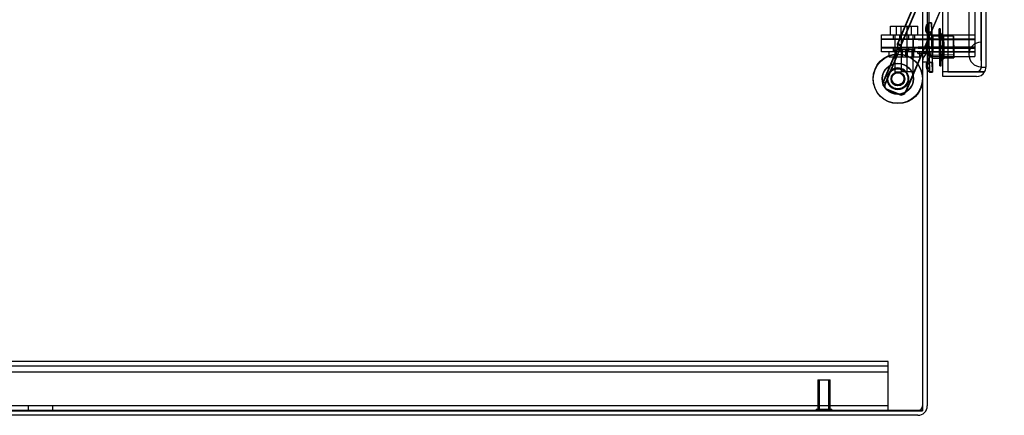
# Model space of a CAD drawing. Header units: inches. Extents: x 1 to 359, y -2 to 239.
# Tile 2 of 65: x 39.26 to 59.22, y 75.49 to 83.52. Entities that reach past the tile are written whole.
import ezdxf
from ezdxf.enums import TextEntityAlignment as Align
from ezdxf.lldxf.tags import DXFTag

# ---------------------------------------------------------------- set-up
doc = ezdxf.new("R2010")
doc.units = ezdxf.units.IN
doc.header["$MEASUREMENT"] = 0
for name, color, linetype in [('COM53964-5', 7, 'Continuous'), ('COM70098', 7, 'Continuous'), ('COM70220', 7, 'Continuous'), ('COM70739-9', 7, 'Continuous'), ('COM70839-3', 7, 'Continuous'), ('COM71195-7', 7, 'Continuous'), ('COM71299-9', 7, 'Continuous'), ('COM71300-10', 7, 'Continuous'), ('COM71301-10', 7, 'Continuous'), ('Default', 7, 'Continuous'), ('GSK87756', 7, 'Continuous'), ('NTS18147', 7, 'Continuous'), ('NTS86070', 7, 'Continuous'), ('ROL87452', 7, 'Continuous'), ('RVT17786', 7, 'Continuous'), ('SCC180005', 7, 'Continuous'), ('STD26258', 7, 'Continuous'), ('WAF25376', 7, 'Continuous'), ('WAM30038', 7, 'Continuous')]:
    doc.layers.add(name, color=color, linetype=linetype)
doc.styles.add('SEACAD_Times_New_Roman', font='times.ttf')
tags = doc.linetypes.add('HIDDEN2', pattern=[0.1875, 0.125, -0.0625]).pattern_tags.tags
tags[6:7] = [DXFTag(74, 4), DXFTag(75, 0), DXFTag(340, '0'), DXFTag(46, 0.0), DXFTag(50, 0.0), DXFTag(44, 0.0), DXFTag(45, 0.0)]
tags[4:5] = [DXFTag(74, 4), DXFTag(75, 0), DXFTag(340, '0'), DXFTag(46, 0.0), DXFTag(50, 0.0), DXFTag(44, 0.0), DXFTag(45, 0.0)]
doc.dimstyles.new('HAMMOND_(STH_-_540x360)', dxfattribs={"dimtxt": 2, "dimasz": 2.5, "dimexe": 1, "dimexo": 1, "dimgap": 0.5, "dimtad": 0, "dimtih": 1, "dimtoh": 1, "dimzin": 0, "dimdsep": 46, "dimtxsty": 'SEACAD_Times_New_Roman', "dimblk1": '_SE_FILLED', "dimblk2": '_SE_FILLED', "dimsah": 1, "dimcen": 1, "dimadec": 0, "dimazin": 0, "dimtfac": 0.8, "dimtofl": 0, "dimtmove": 0, "dimatfit": 3, "dimfxl": 1, "dimtolj": 1, "dimtzin": 0, "dimarcsym": 0})

# ---------------------------------------------------------------- blocks, each defined once
blk = doc.blocks.new('SE1')
at = {"layer": 'COM53964-5', "color": 7, "linetype": 'HIDDEN2'}
for p, q in [((56.866, 76.589), (22.491, 76.589)), ((56.866, 76.494), (22.491, 76.494)), ((56.866, 76.451), (56.866, 76.589)), ((56.866, 76.368), (22.491, 76.368)), ((56.866, 75.727), (56.866, 76.451)), ((56.866, 75.684), (22.491, 75.684)), ((39.428, 75.684), (39.428, 75.589)), ((39.928, 75.589), (39.928, 75.684)), ((56.866, 75.589), (56.866, 75.727))]:
    blk.add_line(p, q, dxfattribs=at)
at = {"layer": 'COM70098', "color": 7, "linetype": 'HIDDEN2'}
for p, q in [((56.729, 83.119), (56.729, 83.214)), ((56.729, 83.214), (57.479, 83.214)), ((57.479, 83.119), (56.729, 83.119)), ((56.971, 83.214), (56.971, 83.119)), ((57.096, 83.214), (57.096, 83.119)), ((57.284, 83.119), (57.284, 83.214)), ((57.409, 83.119), (57.409, 83.214)), ((57.479, 83.214), (58.628, 83.214)), ((57.479, 83.119), (58.628, 83.119)), ((57.771, 83.214), (57.771, 83.119)), ((56.729, 82.869), (56.729, 82.964)), ((56.729, 82.964), (57.479, 82.964)), ((57.479, 82.869), (56.729, 82.869)), ((56.971, 82.964), (56.971, 82.869)), ((57.096, 82.964), (57.096, 82.869)), ((57.284, 82.869), (57.284, 82.964)), ((57.409, 82.869), (57.409, 82.964)), ((58.628, 82.964), (57.479, 82.964)), ((57.756, 82.869), (57.479, 82.869)), ((57.771, 82.964), (57.771, 82.869))]:
    blk.add_line(p, q, dxfattribs=at)
at = {"layer": 'COM70220', "color": 7, "linetype": 'HIDDEN2'}
for p, q in [((58.503, 144.127), (58.503, 83.067)), ((58.749, 144.127), (58.749, 83.067)), ((58.751, 144.127), (58.751, 83.067)), ((58.752, 144.127), (58.752, 83.067)), ((58.503, 83.067), (58.503, 82.817)), ((58.749, 83.067), (58.749, 82.817)), ((58.751, 83.066), (58.749, 82.817)), ((58.751, 83.067), (58.751, 82.568)), ((58.752, 83.066), (58.751, 83.066)), ((58.752, 83.067), (58.752, 82.568)), ((58.749, 82.817), (58.751, 82.568)), ((58.751, 82.568), (58.752, 82.568))]:
    blk.add_line(p, q, dxfattribs=at)
blk.add_arc((58.753, 82.817), 0.25, 90, 270, dxfattribs=at)
at = {"layer": 'COM70739-9', "color": 7, "linetype": 'HIDDEN2'}
blk.add_line((57.691, 143.834), (57.691, 83.214), dxfattribs=at)
at = {"layer": 'COM70839-3', "color": 7, "linetype": 'HIDDEN2'}
for p, q in [((57.83, 84.855), (57.053, 83.025)), ((57.833, 84.847), (57.057, 83.018)), ((57.896, 84.826), (57.12, 82.997)), ((57.899, 84.819), (57.123, 82.99)), ((58.319, 84.647), (57.221, 82.062)), ((58.322, 84.64), (57.569, 82.867)), ((57.05, 82.935), (56.762, 82.257)), ((57.054, 82.928), (56.766, 82.249)), ((57.1, 82.908), (56.812, 82.23)), ((57.097, 82.916), (56.884, 82.415)), ((57.097, 82.916), (57.05, 82.935)), ((57.053, 83.025), (57.12, 82.997)), ((57.1, 82.908), (57.054, 82.928)), ((57.057, 83.018), (57.123, 82.99)), ((57.126, 83.012), (57.059, 83.04)), ((57.129, 83.004), (57.063, 83.032)), ((57.557, 82.837), (57.225, 82.054)), ((56.878, 82.401), (56.809, 82.237)), ((56.809, 82.237), (56.762, 82.257)), ((56.812, 82.23), (56.766, 82.249)), ((57.09, 82.009), (56.843, 82.114)), ((57.094, 82.001), (56.847, 82.106))]:
    blk.add_line(p, q, dxfattribs=at)
at = {"layer": 'COM70839-3', "color": 7, "linetype": 'Continuous'}
blk.add_line((57.569, 82.867), (57.557, 82.837), dxfattribs=at)
at = {"layer": 'COM70839-3', "color": 7, "linetype": 'HIDDEN2'}
blk.add_circle((57.066, 82.319), 0.129, dxfattribs=at)
for centre, radius, start, end in [((57.062, 82.326), 0.129, 14.0822, 229.7266), ((56.914, 82.182), 0.119, 152.2751, 195.3228), ((56.917, 82.174), 0.119, 152.2817, 195.3294), ((56.883, 82.206), 0.1, 213.5987, 247), ((56.886, 82.198), 0.1, 213.6052, 247.0066), ((57.129, 82.101), 0.1, 247, 337), ((57.133, 82.094), 0.1, 247.0066, 337.0066)]:
    blk.add_arc(centre, radius, start, end, dxfattribs=at)
for points, knots in [([(57.053, 83.025), (57.053, 83.025), (57.053, 83.024), (57.052, 83.021), (57.052, 83.018), (57.052, 83.014), (57.053, 83.007), (57.054, 82.998), (57.056, 82.986), (57.057, 82.973), (57.057, 82.961), (57.055, 82.951), (57.053, 82.943), (57.051, 82.938), (57.05, 82.935)], [0, 0, 0, 0, 0.040175, 0.080102, 0.158226, 0.23381, 0.30692, 0.445198, 0.573002, 0.690655, 0.799398, 0.868041, 0.934412, 1, 1, 1, 1]), ([(57.057, 83.018), (57.056, 83.017), (57.056, 83.016), (57.056, 83.014), (57.055, 83.011), (57.055, 83.006), (57.056, 82.999), (57.057, 82.99), (57.059, 82.978), (57.06, 82.965), (57.06, 82.954), (57.059, 82.944), (57.057, 82.936), (57.055, 82.93), (57.054, 82.928)], [0, 0, 0, 0, 0.040175, 0.080102, 0.158226, 0.23381, 0.30692, 0.445198, 0.573002, 0.690655, 0.799398, 0.868041, 0.934412, 1, 1, 1, 1]), ([(57.12, 82.997), (57.119, 82.997), (57.119, 82.997), (57.119, 82.996), (57.119, 82.996), (57.119, 82.996), (57.119, 82.996), (57.119, 82.995), (57.119, 82.995), (57.118, 82.993), (57.118, 82.992), (57.117, 82.988), (57.116, 82.985), (57.114, 82.976), (57.113, 82.969), (57.108, 82.947), (57.103, 82.931), (57.097, 82.916)], [0, 0, 0, 0, 0.015625, 0.015625, 0.023438, 0.023438, 0.03125, 0.03125, 0.0625, 0.0625, 0.125, 0.125, 0.25, 0.25, 0.5, 0.5, 1, 1, 1, 1]), ([(57.123, 82.99), (57.123, 82.989), (57.123, 82.989), (57.123, 82.989), (57.122, 82.988), (57.122, 82.988), (57.122, 82.988), (57.122, 82.987), (57.122, 82.987), (57.121, 82.985), (57.121, 82.984), (57.12, 82.98), (57.119, 82.977), (57.117, 82.968), (57.116, 82.961), (57.111, 82.939), (57.107, 82.923), (57.1, 82.908)], [0, 0, 0, 0, 0.015625, 0.015625, 0.023438, 0.023438, 0.03125, 0.03125, 0.0625, 0.0625, 0.125, 0.125, 0.25, 0.25, 0.5, 0.5, 1, 1, 1, 1]), ([(56.803, 82.143), (56.802, 82.144), (56.801, 82.144), (56.8, 82.145), (56.8, 82.146), (56.799, 82.146), (56.799, 82.146), (56.798, 82.148), (56.797, 82.149), (56.793, 82.152), (56.791, 82.155), (56.785, 82.161), (56.781, 82.166), (56.771, 82.18), (56.766, 82.19), (56.76, 82.208), (56.759, 82.217), (56.76, 82.229), (56.761, 82.234), (56.762, 82.238), (56.762, 82.239), (56.763, 82.241), (56.763, 82.241), (56.763, 82.242), (56.763, 82.243), (56.764, 82.245), (56.765, 82.247), (56.766, 82.249)], [0, 0, 0, 0, 0.015625, 0.015625, 0.023438, 0.023438, 0.03125, 0.03125, 0.0625, 0.0625, 0.125, 0.125, 0.25, 0.25, 0.5, 0.5, 0.75, 0.75, 0.875, 0.875, 0.90625, 0.90625, 0.921875, 0.921875, 0.9375, 0.9375, 1, 1, 1, 1])]:
    blk.add_open_spline(points, degree=3, knots=knots, dxfattribs=at)
at = {"layer": 'COM71195-7', "color": 7, "linetype": 'Continuous'}
for p, q in [((58.078, 144.804), (58.078, 82.462)), ((58.848, 144.709), (58.848, 82.557)), ((57.973, 82.462), (57.973, 82.712)), ((57.973, 82.367), (57.973, 82.462)), ((58.658, 82.462), (57.973, 82.462)), ((58.078, 82.462), (57.973, 82.462)), ((58.078, 82.462), (58.658, 82.462)), ((58.658, 82.462), (58.822, 82.462)), ((58.822, 82.462), (58.658, 82.462)), ((58.658, 82.367), (57.973, 82.367))]:
    blk.add_line(p, q, dxfattribs=at)
at = {"layer": 'COM71195-7', "color": 7, "linetype": 'HIDDEN2'}
for p, q in [((58.753, 144.709), (58.753, 82.557)), ((57.973, 82.712), (57.973, 144.274)), ((58.753, 82.557), (58.848, 82.557))]:
    blk.add_line(p, q, dxfattribs=at)
blk.add_arc((58.658, 82.557), 0.095, 270, 0, dxfattribs=at)
at = {"layer": 'COM71195-7', "color": 7, "linetype": 'Continuous'}
for start, end in [(270, 330), (330, 0)]:
    blk.add_arc((58.658, 82.557), 0.19, start, end, dxfattribs=at)
at = {"layer": 'COM71195-7', "color": 7, "linetype": 'HIDDEN2'}
blk.add_ellipse((58.658, 82.557), major_axis=(-0.095, 0), ratio=0.999171, start_param=1.570796, end_param=3.141593, dxfattribs=at)
at = {"layer": 'COM71195-7', "color": 7, "linetype": 'Continuous'}
blk.add_ellipse((58.658, 82.557), major_axis=(-0.19, 0), ratio=0.999171, start_param=2.617994, end_param=3.141593, dxfattribs=at)
at = {"layer": 'COM71299-9', "color": 7, "linetype": 'HIDDEN2'}
for p, q in [((57.736, 82.772), (57.716, 82.865)), ((57.756, 82.869), (58.628, 82.869)), ((58.628, 82.867), (58.628, 82.774)), ((57.566, 82.664), (57.661, 82.664)), ((58.078, 82.774), (58.628, 82.774)), ((57.471, 75.589), (21.696, 75.589))]:
    blk.add_line(p, q, dxfattribs=at)
at = {"layer": 'COM71299-9', "color": 7, "linetype": 'Continuous'}
for p, q in [((57.566, 82.839), (57.566, 82.837)), ((57.661, 82.839), (57.566, 82.839)), ((57.661, 82.839), (57.661, 75.684)), ((57.756, 82.774), (58.078, 82.774)), ((57.471, 75.494), (21.696, 75.494))]:
    blk.add_line(p, q, dxfattribs=at)
for centre, radius, start, end in [((57.756, 82.679), 0.19, 99.3048, 122.6369), ((57.756, 82.679), 0.095, 90, 180), ((57.471, 75.684), 0.19, 270, 0)]:
    blk.add_arc(centre, radius, start, end, dxfattribs=at)
at = {"layer": 'COM71299-9', "color": 7, "linetype": 'HIDDEN2'}
for centre, radius, start, end in [((57.756, 82.679), 0.19, 90, 99.3048), ((57.756, 82.679), 0.19, 122.6369, 180), ((57.471, 75.684), 0.095, 270, 0)]:
    blk.add_arc(centre, radius, start, end, dxfattribs=at)
at = {"layer": 'COM71300-10', "color": 7, "linetype": 'HIDDEN2'}
for p, q in [((57.566, 144.182), (57.566, 82.867)), ((58.628, 144.182), (58.628, 82.867)), ((58.628, 82.867), (58.078, 82.867))]:
    blk.add_line(p, q, dxfattribs=at)
at = {"layer": 'COM71300-10', "color": 7, "linetype": 'Continuous'}
for p, q in [((57.661, 144.182), (57.661, 82.867)), ((57.471, 82.837), (57.471, 82.867)), ((57.471, 82.867), (57.661, 82.867)), ((57.756, 82.867), (57.661, 82.867)), ((58.078, 82.867), (57.756, 82.867)), ((57.471, 82.837), (57.566, 82.837)), ((57.566, 82.837), (57.566, 75.587)), ((21.791, 75.587), (57.566, 75.587))]:
    blk.add_line(p, q, dxfattribs=at)
at = {"layer": 'COM71301-10', "color": 7, "linetype": 'HIDDEN2'}
for p, q in [((57.471, 82.869), (57.471, 82.867)), ((57.471, 82.839), (57.558, 82.839)), ((57.566, 75.589), (57.471, 75.589))]:
    blk.add_line(p, q, dxfattribs=at)
at = {"layer": 'COM71301-10', "color": 7, "linetype": 'Continuous'}
blk.add_line((57.558, 82.839), (57.566, 82.839), dxfattribs=at)
at = {"layer": 'GSK87756', "color": 7, "linetype": 'HIDDEN2'}
for p, q in [((56.729, 82.948), (56.729, 83.136)), ((56.729, 83.136), (57.479, 83.136)), ((57.003, 83.136), (57.003, 82.948)), ((57.128, 83.136), (57.128, 82.948)), ((57.253, 82.948), (57.253, 83.136)), ((57.378, 82.948), (57.378, 83.136)), ((57.479, 83.136), (58.628, 83.136)), ((57.771, 83.136), (57.771, 82.948)), ((57.479, 82.948), (56.729, 82.948)), ((57.479, 82.948), (58.628, 82.948))]:
    blk.add_line(p, q, dxfattribs=at)
at = {"layer": 'NTS18147', "color": 7, "linetype": 'HIDDEN2'}
for p, q in [((57.748, 83.461), (57.685, 83.46)), ((57.624, 83.359), (57.625, 83.304)), ((57.626, 83.36), (57.627, 83.305)), ((57.685, 83.455), (57.748, 83.456)), ((57.686, 83.4), (57.685, 83.455)), ((57.749, 83.456), (57.686, 83.455)), ((57.686, 83.4), (57.686, 83.455)), ((57.689, 83.212), (57.686, 83.4)), ((57.686, 83.4), (57.691, 83.212)), ((57.75, 83.267), (57.687, 83.266)), ((57.689, 83.212), (57.687, 83.266)), ((57.691, 83.266), (57.754, 83.267)), ((57.691, 83.212), (57.691, 83.266)), ((57.75, 83.267), (57.748, 83.456)), ((57.749, 83.456), (57.754, 83.267)), ((57.69, 83.148), (57.752, 83.15)), ((57.697, 82.771), (57.69, 83.148)), ((57.69, 83.148), (57.69, 83.148)), ((58.192, 83.126), (57.692, 83.116)), ((57.756, 83.15), (57.693, 83.148)), ((57.693, 83.148), (57.7, 82.771)), ((57.693, 83.148), (57.693, 83.148)), ((57.76, 82.774), (57.752, 83.15)), ((58.191, 83.189), (57.754, 83.181)), ((57.756, 83.15), (57.764, 82.772)), ((57.734, 82.772), (57.697, 82.771)), ((57.697, 82.771), (57.697, 82.771)), ((57.698, 82.803), (58.199, 82.813)), ((57.704, 82.519), (57.699, 82.708)), ((57.699, 82.708), (57.7, 82.653)), ((57.7, 82.771), (57.701, 82.771)), ((57.701, 82.771), (57.764, 82.772)), ((57.701, 82.708), (57.704, 82.519)), ((57.701, 82.708), (57.703, 82.653)), ((57.911, 82.744), (58, 82.746)), ((58.078, 82.747), (58.2, 82.75)), ((57.639, 82.613), (57.64, 82.558)), ((57.641, 82.611), (57.642, 82.557)), ((57.766, 82.654), (57.703, 82.653)), ((57.704, 82.519), (57.705, 82.464)), ((57.704, 82.519), (57.705, 82.464)), ((57.705, 82.464), (57.768, 82.466))]:
    blk.add_line(p, q, dxfattribs=at)
at = {"layer": 'NTS18147', "color": 7, "linetype": 'Continuous'}
for p, q in [((57.76, 82.772), (57.734, 82.772)), ((57.76, 82.772), (57.76, 82.774)), ((57.762, 82.741), (57.911, 82.744)), ((58, 82.746), (58.078, 82.747)), ((57.7, 82.653), (57.763, 82.654)), ((57.768, 82.466), (57.705, 82.464)), ((57.705, 82.46), (57.768, 82.461)), ((57.768, 82.466), (57.763, 82.654)), ((57.766, 82.654), (57.768, 82.466))]:
    blk.add_line(p, q, dxfattribs=at)
at = {"layer": 'NTS18147', "color": 7, "linetype": 'HIDDEN2'}
for centre, start, end in [((57.95, 82.965), 144.7648, 217.4968), ((57.95, 82.965), 144.7648, 197.9271), ((57.953, 82.965), 144.7648, 217.4968), ((57.953, 82.965), 144.7648, 217.4968), ((57.95, 82.965), 202.8467, 217.4968)]:
    blk.add_arc(centre, 0.318, start, end, dxfattribs=at)
at = {"layer": 'NTS18147', "color": 7, "linetype": 'Continuous'}
blk.add_arc((57.95, 82.965), 0.318, 197.9271, 202.8467, dxfattribs=at)
at = {"layer": 'NTS18147', "color": 7, "linetype": 'HIDDEN2'}
for centre, major_axis, ratio, start_param, end_param in [((57.695, 82.96), (0.01, -0.5), 0.003907, 3.005123, 3.27808), ((57.758, 82.961), (0.01, -0.5), 0.003907, 3.005123, 3.27808), ((57.943, 83.366), (0.318, 0.007), 0.500004, 2.502372, 3.771791), ((57.944, 83.366), (0.318, 0.006), 0.499988, 2.511394, 3.780813), ((57.944, 83.311), (0.318, 0.007), 0.500004, 2.502372, 3.771791), ((57.945, 83.311), (0.318, 0.006), 0.499988, 2.511394, 3.780813), ((57.695, 82.96), (-0.01, 0.5), 0.003907, 0.910728, 1.183685), ((57.695, 82.96), (-0.01, 0.5), 0.003907, -1.183667, -0.91071), ((57.758, 82.961), (-0.01, 0.5), 0.003907, 0.910728, 1.183685), ((57.758, 82.961), (-0.01, 0.5), 0.003907, -1.183667, -0.91071), ((57.758, 82.961), (0.004, -0.22), 0.003907, 0.000009, 5.726146), ((57.959, 82.618), (0.318, 0.007), 0.500004, 2.502372, 3.771791), ((57.957, 82.618), (0.318, 0.006), 0.499988, 2.762851, 3.780813), ((57.695, 82.96), (0.01, -0.5), 0.003907, -1.183667, -1.147305), ((57.695, 82.96), (0.01, -0.5), 0.003907, 0.910728, 1.183685), ((57.758, 82.961), (0.01, -0.5), 0.003907, 1.115198, 1.183685), ((57.96, 82.564), (0.318, 0.007), 0.500004, 2.502372, 3.771791), ((57.958, 82.564), (0.318, 0.006), 0.499988, 2.771228, 3.494476), ((57.695, 82.96), (-0.01, 0.5), 0.003907, 3.141593, 3.27808)]:
    blk.add_ellipse(centre, major_axis=major_axis, ratio=ratio, start_param=start_param, end_param=end_param, dxfattribs=at)
for centre, major_axis in [((57.695, 82.96), (0.003, -0.156)), ((58.195, 82.97), (0.004, -0.22)), ((58.195, 82.97), (0.003, -0.156))]:
    blk.add_ellipse(centre, major_axis=major_axis, ratio=0.003907, dxfattribs=at)
at = {"layer": 'NTS18147', "color": 7, "linetype": 'Continuous'}
for centre, major_axis, ratio, start_param, end_param in [((57.957, 82.618), (0.318, 0.006), 0.499988, -3.771791, -3.520334), ((57.695, 82.96), (0.01, -0.5), 0.003907, -1.147305, -0.91071), ((57.758, 82.961), (0.01, -0.5), 0.003907, -1.183667, -0.91071), ((57.758, 82.961), (0.004, -0.22), 0.003907, 5.726146, 6.283185), ((57.758, 82.961), (0.01, -0.5), 0.003907, 0.910728, 1.115198), ((57.958, 82.564), (0.318, 0.006), 0.499988, -3.771791, -3.511958), ((57.958, 82.564), (0.318, 0.006), 0.499988, 3.494476, 3.780813), ((57.695, 82.96), (-0.01, 0.5), 0.003907, 3.005123, 3.141593), ((57.758, 82.961), (-0.01, 0.5), 0.003907, 3.005123, 3.27808)]:
    blk.add_ellipse(centre, major_axis=major_axis, ratio=ratio, start_param=start_param, end_param=end_param, dxfattribs=at)
at = {"layer": 'NTS86070', "color": 7, "linetype": 'HIDDEN2'}
for p, q in [((56.878, 82.869), (56.878, 82.769)), ((56.981, 82.899), (56.981, 82.869)), ((56.991, 82.909), (57.116, 82.909)), ((57.003, 82.909), (57.003, 82.769)), ((57.003, 82.869), (57.003, 82.769)), ((57.027, 82.909), (57.027, 82.769)), ((57.106, 82.899), (57.106, 82.869)), ((57.389, 82.909), (57.116, 82.909)), ((57.128, 82.909), (57.128, 82.769)), ((57.152, 82.909), (57.152, 82.769)), ((57.228, 82.769), (57.228, 82.909)), ((57.253, 82.909), (57.253, 82.769)), ((57.274, 82.869), (57.274, 82.899)), ((57.353, 82.769), (57.353, 82.909)), ((57.378, 82.909), (57.378, 82.769)), ((57.378, 82.869), (57.378, 82.769)), ((57.399, 82.869), (57.399, 82.899)), ((57.503, 82.869), (57.503, 82.769)), ((56.878, 82.769), (57.005, 82.769)), ((57.003, 82.769), (57.503, 82.769))]:
    blk.add_line(p, q, dxfattribs=at)
for centre, start, end in [((56.991, 82.899), 90, 180), ((57.116, 82.899), 90, 180), ((57.264, 82.899), 0, 90), ((57.389, 82.899), 0, 90)]:
    blk.add_arc(centre, 0.01, start, end, dxfattribs=at)
at = {"layer": 'ROL87452', "color": 7, "linetype": 'HIDDEN2'}
for centre, radius in [((57.062, 82.326), 0.5), ((57.066, 82.319), 0.5), ((57.062, 82.326), 0.206), ((57.066, 82.319), 0.206)]:
    blk.add_circle(centre, radius, dxfattribs=at)
at = {"layer": 'RVT17786', "color": 7, "linetype": 'HIDDEN2'}
for centre, radius in [((57.066, 82.319), 0.217), ((57.062, 82.326), 0.125), ((57.066, 82.319), 0.125)]:
    blk.add_circle(centre, radius, dxfattribs=at)
for start, end in [(40.932, 200.4189), (209.503, 0), (0, 3.3232)]:
    blk.add_arc((57.062, 82.326), 0.217, start, end, dxfattribs=at)
at = {"layer": 'SCC180005', "color": 7, "linetype": 'HIDDEN2'}
for p, q in [((56.912, 83.388), (57.037, 83.388)), ((56.912, 83.214), (56.912, 83.388)), ((57.037, 83.388), (57.253, 83.388)), ((57.037, 83.214), (57.037, 83.388)), ((57.128, 83.214), (57.128, 83.388)), ((57.253, 83.388), (57.469, 83.388)), ((57.253, 83.214), (57.253, 83.388)), ((57.344, 83.214), (57.344, 83.388)), ((57.469, 83.214), (57.469, 83.388)), ((57.005, 83.214), (57.005, 82.464)), ((57.13, 83.214), (57.13, 82.464)), ((57.251, 82.464), (57.251, 83.214)), ((57.376, 82.464), (57.376, 83.214)), ((57.005, 82.464), (57.13, 82.464)), ((57.376, 82.464), (57.13, 82.464))]:
    blk.add_line(p, q, dxfattribs=at)
at = {"layer": 'STD26258', "color": 7, "linetype": 'HIDDEN2'}
for p, q in [((55.441, 76.214), (55.691, 76.214)), ((55.441, 76.214), (55.441, 75.62)), ((55.471, 76.214), (55.471, 75.62)), ((55.66, 76.214), (55.66, 75.62)), ((55.691, 75.62), (55.691, 76.214)), ((55.409, 75.62), (55.722, 75.62)), ((55.409, 75.62), (55.409, 75.589)), ((55.722, 75.589), (55.722, 75.62))]:
    blk.add_line(p, q, dxfattribs=at)
at = {"layer": 'WAF25376', "color": 7, "linetype": 'HIDDEN2'}
for centre, radius in [((57.062, 82.326), 0.315), ((57.066, 82.319), 0.315), ((57.066, 82.319), 0.14)]:
    blk.add_circle(centre, radius, dxfattribs=at)
for start, end in [(209.5874, 0), (0, 22.1185)]:
    blk.add_arc((57.062, 82.326), 0.14, start, end, dxfattribs=at)
at = {"layer": 'WAM30038', "color": 7, "linetype": 'HIDDEN2'}
for p, q in [((57.925, 83.339), (57.901, 83.339)), ((57.926, 83.25), (57.902, 83.25)), ((57.903, 83.238), (57.91, 83.232)), ((57.91, 83.232), (57.903, 83.238)), ((57.933, 83.172), (57.903, 83.171)), ((57.903, 83.169), (57.91, 83.166)), ((57.911, 83.141), (57.904, 83.146)), ((57.934, 83.172), (57.905, 83.171)), ((57.912, 83.166), (57.905, 83.169)), ((57.905, 83.146), (57.912, 83.141)), ((57.91, 83.166), (57.976, 83.126)), ((57.977, 83.102), (57.911, 83.141)), ((57.977, 83.126), (57.912, 83.166)), ((57.912, 83.141), (57.978, 83.102)), ((57.992, 83.139), (57.946, 83.167)), ((57.947, 83.142), (57.992, 83.115)), ((57.948, 83.167), (57.993, 83.139)), ((57.994, 83.115), (57.948, 83.142)), ((57.991, 83.194), (57.976, 83.175)), ((57.976, 83.175), (57.991, 83.194)), ((57.976, 83.126), (57.992, 83.139)), ((57.993, 83.139), (57.977, 83.126)), ((57.992, 83.115), (57.977, 83.102)), ((57.978, 83.102), (57.994, 83.115)), ((57.907, 82.98), (57.914, 82.981)), ((57.914, 82.946), (57.907, 82.947)), ((57.916, 82.981), (57.909, 82.98)), ((57.909, 82.948), (57.916, 82.947)), ((57.914, 82.981), (57.979, 82.983)), ((57.95, 82.982), (57.914, 82.981)), ((57.98, 82.948), (57.914, 82.946)), ((57.95, 82.947), (57.914, 82.946)), ((57.98, 82.983), (57.916, 82.981)), ((57.952, 82.982), (57.916, 82.981)), ((57.916, 82.947), (57.981, 82.948)), ((57.952, 82.947), (57.916, 82.947)), ((57.995, 82.983), (57.95, 82.982)), ((57.95, 82.947), (57.995, 82.948)), ((57.952, 82.982), (57.996, 82.983)), ((57.997, 82.948), (57.952, 82.947)), ((57.979, 82.983), (57.995, 82.983)), ((57.996, 82.983), (57.98, 82.983)), ((57.995, 82.948), (57.98, 82.948)), ((57.981, 82.948), (57.997, 82.948)), ((57.911, 82.781), (57.918, 82.787)), ((57.918, 82.762), (57.911, 82.758)), ((57.911, 82.757), (57.941, 82.757)), ((57.919, 82.787), (57.912, 82.781)), ((57.913, 82.758), (57.92, 82.762)), ((57.913, 82.757), (57.942, 82.757)), ((57.913, 82.689), (57.92, 82.696)), ((57.92, 82.696), (57.913, 82.689)), ((57.914, 82.678), (57.938, 82.679)), ((57.918, 82.787), (57.982, 82.829)), ((57.983, 82.804), (57.918, 82.762)), ((57.983, 82.829), (57.919, 82.787)), ((57.92, 82.762), (57.984, 82.804)), ((57.998, 82.817), (57.954, 82.787)), ((57.955, 82.787), (58, 82.817)), ((58, 82.792), (57.956, 82.763)), ((57.972, 82.774), (57.999, 82.792)), ((57.982, 82.829), (57.998, 82.817)), ((58, 82.817), (57.983, 82.829)), ((57.999, 82.792), (57.983, 82.804)), ((57.984, 82.804), (58, 82.792)), ((58, 82.737), (57.984, 82.755)), ((57.984, 82.755), (58, 82.737))]:
    blk.add_line(p, q, dxfattribs=at)
at = {"layer": 'WAM30038', "color": 7, "linetype": 'Continuous'}
for p, q in [((57.954, 82.763), (57.972, 82.774)), ((57.915, 82.589), (57.939, 82.589))]:
    blk.add_line(p, q, dxfattribs=at)
at = {"layer": 'WAM30038', "color": 7, "linetype": 'HIDDEN2'}
for centre, radius, start, end in [((58.607, 84.004), 1.015, 227.9242, 229.3869), ((58.395, 83.76), 0.692, 227.382, 229.5182), ((57.949, 82.964), 0.0182, 88.202, 179.0112), ((57.949, 82.965), 0.0181, 183.007, 274.3041), ((57.951, 82.965), 0.0181, 183.0223, 273.8779), ((58.693, 81.905), 1.081, 132.9198, 134.2934)]:
    blk.add_arc(centre, radius, start, end, dxfattribs=at)
at = {"layer": 'WAM30038', "color": 7, "linetype": 'Continuous'}
blk.add_arc((58.443, 82.171), 0.716, 132.7785, 134.8436, dxfattribs=at)
at = {"layer": 'WAM30038', "color": 7, "linetype": 'HIDDEN2'}
for centre, major_axis, start_param, end_param in [((57.908, 82.964), (-0.007, 0.375), 0, 2.10114), ((57.908, 82.964), (-0.007, 0.375), 3.141593, 6.283185), ((57.932, 82.964), (-0.007, 0.375), 0, 2.102605), ((57.932, 82.964), (-0.007, 0.375), 3.8203, 6.283185), ((57.903, 83.232), (0.0003, -0.0175), 1.935148, 4.348055), ((57.908, 82.964), (-0.005, 0.275), 0.059503, 0.725913), ((57.908, 82.964), (-0.005, 0.275), -0.725895, -0.059485), ((57.904, 83.153), (0.0003, -0.0175), 2.720546, 5.133454), ((57.908, 82.964), (-0.005, 0.275), 0.844902, 1.511311), ((57.905, 83.154), (0.0003, -0.0175), 1.14975, 3.562657), ((57.908, 82.964), (-0.005, 0.275), -1.511293, -0.844883), ((57.932, 82.964), (0.006, -0.286), 2.356204, 3.141602), ((57.932, 82.964), (-0.006, 0.286), 0.000009, 0.785407), ((57.932, 82.964), (-0.006, 0.286), 0.785407, 1.570805), ((57.932, 82.964), (-0.006, 0.286), 4.712398, 5.497796), ((57.98, 82.965), (-0.004, 0.211), -0.702355, -0.083025), ((57.98, 82.965), (-0.004, 0.211), 0.083043, 0.702374), ((57.98, 82.965), (-0.004, 0.211), 0.868441, 1.487772), ((57.98, 82.965), (-0.004, 0.211), -1.487753, -0.868423), ((57.996, 82.966), (-0.005, 0.229), -0.708874, -0.076505), ((57.996, 82.966), (-0.005, 0.229), 0.076524, 0.708893), ((57.996, 82.966), (-0.005, 0.229), 0.861922, 1.494291), ((57.996, 82.966), (-0.005, 0.229), -1.494273, -0.861904), ((57.907, 82.964), (-0.0003, 0.0175), 0.364352, 2.777259), ((57.908, 82.964), (0.005, -0.275), -1.511293, -0.844883), ((57.909, 82.964), (0.0003, -0.0175), 0.364352, 2.777259), ((57.908, 82.964), (0.005, -0.275), 0.844902, 1.511311), ((57.932, 82.964), (0.006, -0.286), 4.712398, 5.440475), ((57.932, 82.964), (0.006, -0.286), 0.785407, 1.570805), ((57.98, 82.965), (0.004, -0.211), -1.487753, -0.868423), ((57.98, 82.965), (0.004, -0.211), 0.868441, 1.487772), ((57.996, 82.966), (0.005, -0.229), -1.494273, -0.861904), ((57.996, 82.966), (0.005, -0.229), 0.861922, 1.494291), ((57.911, 82.774), (-0.0003, 0.0175), 1.14975, 3.562657), ((57.908, 82.964), (0.005, -0.275), -0.725895, -0.059485), ((57.912, 82.774), (-0.0003, 0.0175), 2.720546, 5.133454), ((57.908, 82.964), (0.005, -0.275), 0.059503, 0.725913), ((57.913, 82.696), (-0.0003, 0.0175), 1.935148, 4.348055), ((57.932, 82.964), (0.006, -0.286), 0.000009, 0.785407), ((57.98, 82.965), (0.004, -0.211), -0.702355, -0.083025), ((57.98, 82.965), (0.004, -0.211), 0.083043, 0.702374), ((57.996, 82.966), (0.005, -0.229), -0.708874, -0.580483), ((57.996, 82.966), (0.005, -0.229), 0.280347, 0.708893)]:
    blk.add_ellipse(centre, major_axis=major_axis, ratio=0.003907, start_param=start_param, end_param=end_param, dxfattribs=at)
at = {"layer": 'WAM30038', "color": 7, "linetype": 'Continuous'}
for centre, major_axis, start_param, end_param in [((57.908, 82.964), (-0.007, 0.375), 2.10114, 3.141593), ((57.932, 82.964), (-0.007, 0.375), 2.102605, 3.8203), ((57.932, 82.964), (0.006, -0.286), -0.842711, -0.785389), ((57.932, 82.964), (-0.006, 0.286), 2.356204, 3.141602), ((57.996, 82.966), (0.005, -0.229), -0.580483, -0.076505), ((57.996, 82.966), (0.005, -0.229), 0.076524, 0.280347)]:
    blk.add_ellipse(centre, major_axis=major_axis, ratio=0.003907, start_param=start_param, end_param=end_param, dxfattribs=at)
at = {"layer": 'WAM30038', "color": 7, "linetype": 'HIDDEN2'}
for points, knots in [([(57.976, 83.175), (57.955, 83.193), (57.935, 83.211), (57.914, 83.228), (57.913, 83.229), (57.911, 83.231), (57.91, 83.232)], [0, 0, 0, 0, 0.926871, 0.926871, 0.926871, 1, 1, 1, 1]), ([(57.946, 83.167), (57.944, 83.168), (57.942, 83.169), (57.938, 83.171), (57.936, 83.171), (57.932, 83.172), (57.93, 83.171), (57.928, 83.17), (57.927, 83.168), (57.927, 83.166)], [0, 0, 0, 0, 0.25, 0.25, 0.5, 0.5, 0.75, 0.75, 1, 1, 1, 1]), ([(57.927, 83.166), (57.927, 83.164), (57.928, 83.162), (57.931, 83.157), (57.932, 83.155), (57.938, 83.148), (57.942, 83.145), (57.947, 83.142)], [0, 0, 0, 0, 0.25, 0.25, 0.5, 0.5, 1, 1, 1, 1]), ([(57.929, 83.166), (57.929, 83.168), (57.929, 83.17), (57.932, 83.172), (57.934, 83.172), (57.939, 83.171), (57.943, 83.169), (57.948, 83.167)], [0, 0, 0, 0, 0.25, 0.25, 0.5, 0.5, 1, 1, 1, 1]), ([(57.948, 83.142), (57.946, 83.143), (57.944, 83.145), (57.94, 83.148), (57.938, 83.15), (57.934, 83.155), (57.932, 83.157), (57.93, 83.162), (57.929, 83.164), (57.929, 83.166)], [0, 0, 0, 0, 0.25, 0.25, 0.5, 0.5, 0.75, 0.75, 1, 1, 1, 1]), ([(57.946, 83.233), (57.948, 83.231), (57.95, 83.229), (57.952, 83.227), (57.965, 83.216), (57.978, 83.205), (57.991, 83.194)], [0, 0, 0, 0, 0.141448, 0.141448, 0.141448, 1, 1, 1, 1]), ([(57.92, 82.696), (57.922, 82.697), (57.923, 82.699), (57.925, 82.7), (57.945, 82.718), (57.964, 82.737), (57.984, 82.755)], [0, 0, 0, 0, 0.073129, 0.073129, 0.073129, 1, 1, 1, 1]), ([(57.937, 82.762), (57.937, 82.764), (57.937, 82.767), (57.94, 82.772), (57.942, 82.774), (57.947, 82.781), (57.951, 82.785), (57.955, 82.787)], [0, 0, 0, 0, 0.25, 0.25, 0.5, 0.5, 1, 1, 1, 1]), ([(57.956, 82.763), (57.954, 82.761), (57.952, 82.76), (57.947, 82.758), (57.945, 82.758), (57.942, 82.757), (57.94, 82.757), (57.938, 82.759), (57.937, 82.76), (57.937, 82.762)], [0, 0, 0, 0, 0.25, 0.25, 0.5, 0.5, 0.75, 0.75, 1, 1, 1, 1]), ([(57.954, 82.787), (57.952, 82.786), (57.95, 82.784), (57.945, 82.781), (57.944, 82.779), (57.941, 82.776), (57.941, 82.775), (57.94, 82.774)], [0, 0, 0, 0, 0.25, 0.25, 0.5, 0.5, 0.5836428, 0.5836428, 0.5836428, 0.5836428])]:
    blk.add_open_spline(points, degree=3, knots=knots, dxfattribs=at)
at = {"layer": 'WAM30038', "color": 7, "linetype": 'Continuous'}
for points, knots in [([(57.94, 82.774), (57.939, 82.773), (57.938, 82.771), (57.936, 82.767), (57.935, 82.764), (57.935, 82.762)], [0.5836428, 0.5836428, 0.5836428, 0.5836428, 0.75, 0.75, 1, 1, 1, 1]), ([(57.935, 82.762), (57.935, 82.76), (57.936, 82.759), (57.939, 82.757), (57.94, 82.757), (57.946, 82.758), (57.95, 82.76), (57.954, 82.763)], [0, 0, 0, 0, 0.25, 0.25, 0.5, 0.5, 1, 1, 1, 1]), ([(58, 82.737), (57.988, 82.726), (57.975, 82.714), (57.962, 82.702), (57.96, 82.7), (57.958, 82.698), (57.956, 82.696)], [0, 0, 0, 0, 0.858552, 0.858552, 0.858552, 1, 1, 1, 1])]:
    blk.add_open_spline(points, degree=3, knots=knots, dxfattribs=at)
blk = doc.blocks.new('DMBLK106')
at = {"layer": 'Default', "linetype": 'Continuous', "transparency": 16777216}
for points in [[(70.777, 142.399), (70.36, 144.899), (69.944, 142.399)], [(70.777, 84.867), (69.944, 84.867), (70.36, 82.367)]]:
    blk.add_hatch(color=7, dxfattribs=at).paths.add_polyline_path(points)
at = {"layer": 'Default', "color": 7, "linetype": 'Continuous', "transparency": 16777216}
for p, q in [((59.315, 144.899), (71.36, 144.899)), ((70.36, 144.899), (70.36, 115.333)), ((70.36, 108.933), (70.36, 82.367)), ((59.658, 82.367), (71.36, 82.367))]:
    blk.add_line(p, q, dxfattribs=at)
at = {"layer": 'Default', "color": 7, "linetype": 'Continuous', "transparency": 16777216, "style": 'SEACAD_Times_New_Roman'}
for s, p in [('62.53', (66.948, 114.633)), ('OPENNING', (62.801, 111.633))]:
    blk.add_text(s, height=2, dxfattribs=at).set_placement(p, align=Align.TOP_LEFT)
blk = doc.blocks.new('_SE_FILLED')
at = {"color": 0}
blk.add_line((0, 0), (-1, 0), dxfattribs=at)
blk.add_solid([(0, 0), (-1, -0.1665), (-1, 0.1665), (0, 0)], dxfattribs=at)

msp = doc.modelspace()

# ---------------------------------------------------------------- block references
at = {"layer": 'Default'}
msp.add_blockref('SE1', (0, 0), dxfattribs=at)

# ---------------------------------------------------------------- dimensions: what is measured, and where the dimension line sits
at = {"layer": 'Default', "color": 7, "linetype": 'Continuous'}
dim = msp.add_linear_dim(base=(70.36, 82.367), p1=(58.315, 144.899), p2=(57.973, 82.367), angle=90, text='\\A1;<>\\POPENNING', dimstyle='HAMMOND_(STH_-_540x360)', dxfattribs=at)
dim.commit()
dim.dimension.update_dxf_attribs({"geometry": 'DMBLK106', "text_midpoint": (70.36, 113.633), "dimtype": 160})

doc.saveas('drawing.dxf')
